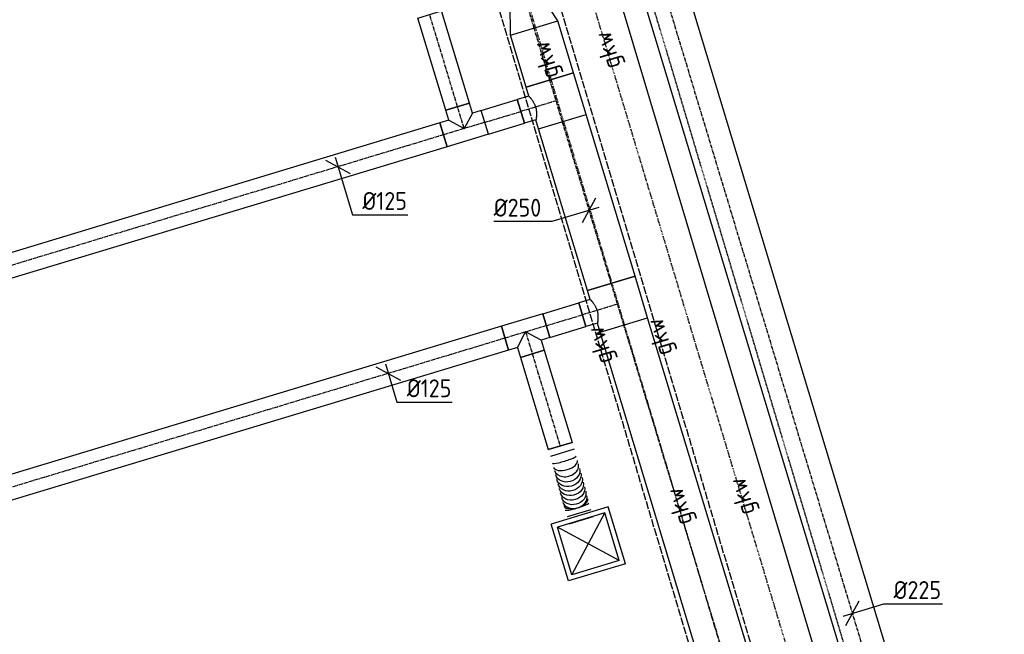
# Model space of a CAD drawing. Header units: millimetres. Extents: x -2745 to 52607, y -299 to 65129.
# Tile 25 of 40: x 42908 to 47871, y 10008 to 13107. Entities that reach past the tile are written whole.
import ezdxf
from ezdxf.enums import TextEntityAlignment as Align

# ---------------------------------------------------------------- set-up
doc = ezdxf.new("R2010")
doc.units = ezdxf.units.MM
for name, pattern in [('2322105', [47, 40, -7]), ('2322106', [47, 5, -2, 5, -2, 5, -2, 5, -2, 5, -2, 5, -7]), ('2322107', [2000, 1000, 1000]), ('2322108', [7, 5, -2]), ('CENTER2', [28.575, 19.05, -3.175, 3.175, -3.175])]:
    doc.linetypes.add(name, pattern=pattern)
for name, color, linetype in [('WL5501--', 4, '2322105'), ('WL5502--', 4, '2322106'), ('WL561---_AANVOER', 1, '2322107'), ('WL561---_RETOUR', 5, '2322108'), ('WL570---_RETOUR_D', 4, 'Continuous'), ('WL570---_RETOUR_HL', 1, 'CENTER2'), ('WL570---_TOEVOER_D', 3, 'Continuous'), ('WL570---_TOEVOER_HL', 1, 'CENTER2'), ('WL570---_TOEVOER_RST', 3, 'Continuous'), ('WL570---_TOEVOER_RST_HL', 1, 'CENTER2'), ('WM570---', 1, 'Continuous'), ('WM570---_RETOUR', 1, 'Continuous'), ('WM570---_TOEVOER', 1, 'Continuous')]:
    doc.layers.add(name, color=color, linetype=linetype)
doc.styles.add('STABICAD-018', font='ISOCP.SHX', dxfattribs={"height": 90})
doc.styles.add('STABICAD-025', font='ISOCP.SHX', dxfattribs={"height": 125})
doc.styles.add('STABICAD-035', font='ISOCP.SHX', dxfattribs={"height": 175})

# ---------------------------------------------------------------- blocks, each defined once
blk = doc.blocks.new('*U551')
at = {"color": 0, "linetype": 'Continuous'}
for p, q in [((150, 150, -2700), (-150, 150, -2700)), ((-150, -150, -2700), (-150, 150, -2700)), ((150, -150, -2700), (150, 150, -2700)), ((125, 125, -2700), (-125, 125, -2700)), ((-125, -125, -2700), (-125, 125, -2700)), ((125, -125, -2700), (-125, 125, -2700)), ((-125, -125, -2700), (125, 125, -2700)), ((125, -125, -2700), (125, 125, -2700)), ((125, -125, -2700), (-125, -125, -2700)), ((150, -150, -2700), (-150, -150, -2700))]:
    blk.add_line(p, q, dxfattribs=at)
at = {"layer": 'WL570---_TOEVOER_RST_HL', "linetype": 'CENTER2'}
blk.add_circle((0, 0, -2700), 0.0125, dxfattribs=at)
at = {"layer": 'WL570---_TOEVOER_D', "color": 1, "style": 'STABICAD-018'}
blk.add_attdef('PRODUCTCODE', (44069.1, 7935.4, 2700), '', height=1.8, dxfattribs=at)
at = {"layer": 'WL570---_TOEVOER_D', "color": 2}
for tag, p, style in [('CODE', (44069.1, 7375.4, 2700), 'STABICAD-018'), ('SECTIONCODE', (44069.1, 7275.4, 2700), 'STABICAD-025'), ('MATERIALCODE', (44069.1, 7275.4, 2700), 'STABICAD-025'), ('POSITIONCODE', (44069.1, 7275.4, 2700), 'STABICAD-025'), ('FLOWPREFIX', (44091.6, 6615.4, 2700), 'STABICAD-018'), ('FLOW', (44114.1, 6615.4, 2700), 'STABICAD-018'), ('FLOWSUFFIX', (44280.7, 6615.4, 2700), 'STABICAD-018')]:
    blk.add_attdef(tag, p, '', height=1.8, dxfattribs=dict(at, style=style))
blk = doc.blocks.new('*U576')
at = {"color": 0, "linetype": 'Continuous'}
for p, q in [((0, 125, -3000), (155.1, 80, -3000)), ((0, 125, -3000), (0, -125, -3000)), ((155.1, 80, -3000), (155.1, -80, -3000)), ((0, -125, -3000), (155.1, -80, -3000))]:
    blk.add_line(p, q, dxfattribs=at)
at = {"layer": 'WL570---_TOEVOER_HL', "linetype": 'CENTER2'}
blk.add_line((0, 0, -3000), (155.1, 0, -3000), dxfattribs=at)
for centre in [(0, 0, -3000), (155.1, 0, -3000)]:
    blk.add_circle(centre, 0.0125, dxfattribs=at)
at = {"layer": 'WL570---_RETOUR_D', "color": 2}
for tag, p, style in [('CODE', (45501.3, 13165, 3000), 'STABICAD-018'), ('SECTIONCODE', (45501.3, 13065, 3000), 'STABICAD-025'), ('POSITIONCODE', (45501.3, 13065, 3000), 'STABICAD-025')]:
    blk.add_attdef(tag, p, '', height=1.8, dxfattribs=dict(at, style=style))
blk = doc.blocks.new('*U572')
at = {"color": 0, "linetype": 'Continuous'}
for p, q in [((-109.1, 62.5, -3000), (109.1, 62.5, -3000)), ((-109.1, 62.5, -3000), (-109.1, -62.5, -3000)), ((109.1, 62.5, -3000), (109.1, -62.5, -3000)), ((-62.5, -62.5, -3000), (0, 0, -3000)), ((62.5, -62.5, -3000), (0, 0, -3000)), ((-109.1, -62.5, -3000), (-62.5, -62.5, -3000)), ((-62.5, -62.5, -3000), (-62.5, -115.3, -3000)), ((62.5, -62.5, -3000), (109.1, -62.5, -3000)), ((62.5, -62.5, -3000), (62.5, -115.3, -3000)), ((62.5, -115.3, -3000), (-62.5, -115.3, -3000))]:
    blk.add_line(p, q, dxfattribs=at)
at = {"layer": 'WL570---_TOEVOER_HL', "linetype": 'CENTER2'}
for p, q in [((0, 0, -3000), (0, -115.3, -3000)), ((-109.1, 0, -3000), (109.1, 0, -3000))]:
    blk.add_line(p, q, dxfattribs=at)
at = {"layer": 'WL570---_RETOUR_D', "color": 2, "style": 'STABICAD-025'}
for tag in ['CODE', 'SECTIONCODE', 'POSITIONCODE']:
    blk.add_attdef(tag, (44194.1, 15717.1, 3000), '', height=1.8, dxfattribs=at)
blk = doc.blocks.new('*U570')
at = {"color": 0, "linetype": 'Continuous'}
for p, q in [((0, 62.5, -3000), (3265.9, 62.5, -3000)), ((0, -62.5, -3000), (0, 62.5, -3000)), ((3265.9, 62.5, -3000), (3265.9, -62.5, -3000)), ((0, -62.5, -3000), (3265.9, -62.5, -3000))]:
    blk.add_line(p, q, dxfattribs=at)
at = {"layer": 'WL570---_TOEVOER_HL', "linetype": 'CENTER2'}
blk.add_line((0, 0, -3000), (3265.9, 0, -3000), dxfattribs=at)
at = {"layer": 'WL570---_RETOUR_D', "color": 2, "style": 'STABICAD-025'}
for tag in ['SECTIONCODE', 'CODE', 'POSITIONCODE']:
    blk.add_attdef(tag, (44089.6, 15685.5, 3000), '', height=1.8, dxfattribs=at)
blk = doc.blocks.new('*U571')
at = {"color": 0, "linetype": 'Continuous'}
for p, q in [((0, 62.5, -3000), (485.6, 62.5, -3000)), ((0, -62.5, -3000), (0, 62.5, -3000)), ((485.6, 62.5, -3000), (485.6, -62.5, -3000)), ((0, -62.5, -3000), (485.6, -62.5, -3000))]:
    blk.add_line(p, q, dxfattribs=at)
at = {"layer": 'WL570---_TOEVOER_HL', "linetype": 'CENTER2'}
blk.add_line((0, 0, -3000), (485.6, 0, -3000), dxfattribs=at)
at = {"layer": 'WL570---_RETOUR_D', "color": 2, "style": 'STABICAD-025'}
for tag, p in [('POSITIONCODE', (43947, 16016, 3000)), ('CODE', (44160.7, 15827.4, 3000)), ('SECTIONCODE', (44160.7, 15827.4, 3000))]:
    blk.add_attdef(tag, p, '', height=1.8, dxfattribs=at)
blk = doc.blocks.new('*U579')
at = {"color": 0, "linetype": 'Continuous'}
for p, q in [((0, 62.5, -3000), (189.6, 62.5, -3000)), ((0, -62.5, -3000), (0, 62.5, -3000)), ((189.6, 62.5, -3000), (189.6, -62.5, -3000)), ((0, -62.5, -3000), (189.6, -62.5, -3000))]:
    blk.add_line(p, q, dxfattribs=at)
at = {"layer": 'WL570---_TOEVOER_HL', "linetype": 'CENTER2'}
blk.add_line((0, 0, -3000), (189.6, 0, -3000), dxfattribs=at)
at = {"layer": 'WL570---_RETOUR_D', "color": 2, "style": 'STABICAD-025'}
for tag in ['CODE', 'SECTIONCODE', 'POSITIONCODE']:
    blk.add_attdef(tag, (45253.2, 12589.7, 3000), '', height=1.8, dxfattribs=at)
blk = doc.blocks.new('*U578')
at = {"color": 0, "linetype": 'Continuous'}
for p, q in [((0, 125, -3000), (274, 125, -3000)), ((0, -125, -3000), (0, 125, -3000)), ((274, 125, -3000), (274, -125, -3000)), ((0, -125, -3000), (274, -125, -3000))]:
    blk.add_line(p, q, dxfattribs=at)
at = {"layer": 'WL570---_TOEVOER_HL', "linetype": 'CENTER2'}
blk.add_line((0, 0, -3000), (274, 0, -3000), dxfattribs=at)
at = {"layer": 'WL570---_RETOUR_D', "color": 2, "style": 'STABICAD-025'}
for tag in ['CODE', 'SECTIONCODE', 'POSITIONCODE']:
    blk.add_attdef(tag, (45580.5, 12802.7, 3000), '', height=1.8, dxfattribs=at)
blk = doc.blocks.new('*U580')
at = {"color": 0, "linetype": 'Continuous'}
for p, q in [((-62.5, 125, -3000), (-62.5, 185.3, -3000)), ((-62.5, 185.3, -3000), (62.5, 185.3, -3000)), ((62.5, 125, -3000), (62.5, 185.3, -3000)), ((-109.1, 125, -3000), (-62.5, 125, -3000)), ((-109.1, 125, -3000), (-109.1, -125, -3000)), ((62.5, 125, -3000), (109.1, 125, -3000)), ((109.1, 125, -3000), (109.1, -125, -3000)), ((-109.1, -125, -3000), (109.1, -125, -3000))]:
    blk.add_line(p, q, dxfattribs=at)
blk.add_spline([(62.2, 124.8, -3000), (61.2, 124.4, -3000), (59.6, 123.6, -3000), (57.4, 122.5, -3000), (54.6, 121.3, -3000), (51.3, 119.8, -3000), (47.4, 118.2, -3000), (43.1, 116.5, -3000), (38.3, 114.8, -3000), (33.1, 113.2, -3000), (27.5, 111.7, -3000), (21.7, 110.4, -3000), (15.7, 109.4, -3000), (9.5, 108.7, -3000), (3.2, 108.3, -3000), (-3.2, 108.3, -3000), (-9.5, 108.7, -3000), (-15.7, 109.4, -3000), (-21.7, 110.4, -3000), (-27.5, 111.7, -3000), (-33.1, 113.2, -3000), (-38.3, 114.8, -3000), (-43.1, 116.5, -3000), (-47.4, 118.2, -3000), (-51.3, 119.8, -3000), (-54.6, 121.3, -3000), (-57.4, 122.5, -3000), (-59.6, 123.6, -3000), (-61.2, 124.4, -3000), (-62.2, 124.8, -3000), (-62.5, 125, -3000)], degree=3, dxfattribs=at)
at = {"layer": 'WL570---_TOEVOER_HL', "linetype": 'CENTER2'}
for p, q in [((0, 0, -3000), (0, 185.3, -3000)), ((-109.1, 0, -3000), (109.1, 0, -3000))]:
    blk.add_line(p, q, dxfattribs=at)
at = {"layer": 'WL570---_RETOUR_D', "color": 2, "style": 'STABICAD-025'}
for tag in ['SECTIONCODE', 'CODE', 'POSITIONCODE']:
    blk.add_attdef(tag, (45612.1, 12698.2, 3000), '', height=1.8, dxfattribs=at)
blk = doc.blocks.new('*U569')
at = {"color": 0, "linetype": 'Continuous'}
for p, q in [((0, -62.5, -2725), (0, 62.5, -2725)), ((36, 62.5, -2725), (36, -62.5, -2725)), ((352.5, 69.1, -2725), (352.5, -55.9, -2725)), ((388.5, 69.1, -2725), (388.5, -55.9, -2725))]:
    blk.add_line(p, q, dxfattribs=at)
at = {"color": 0, "linetype": 'Continuous', "extrusion": (0, 0, -1)}
for centre, major_axis, ratio, start_param, end_param in [((111.6, 0.5, -2725), (-1.7, 62.5), 0.747362, 3.136737, 6.278329), ((94.3, 0.1, -2725), (-0.8, 62.5), 0.47327, 3.138043, 6.279636), ((72, 0, -2725), (-0.2, 62.5), 0.120027, 3.141243, 6.282836), ((276.9, 6.1, -2725), (1.7, -62.5), 0.747362, 0.004856, 3.146449), ((294.2, 6.4, -2725), (0.8, -62.5), 0.47327, 0.00355, 3.145142), ((316.5, 6.6, -2725), (0.2, -62.5), 0.120027, 0.000349, 3.141942)]:
    blk.add_ellipse(centre, major_axis=major_axis, ratio=ratio, start_param=start_param, end_param=end_param, dxfattribs=at)
at = {"color": 0, "linetype": 'Continuous'}
for centre in [(135.2, 1.3, -2725), (158.9, 2.1, -2725), (182.5, 2.9, -2725), (206.1, 3.7, -2725), (229.7, 4.5, -2725), (253.3, 5.3, -2725)]:
    blk.add_ellipse(centre, major_axis=(2.1, -62.5), ratio=0.816615, start_param=3.141593, end_param=6.283185, dxfattribs=at)
at = {"layer": 'WL570---_RETOUR_D', "color": 2, "style": 'STABICAD-025'}
for tag in ['SECTIONCODE', 'CODE', 'POSITIONCODE']:
    blk.add_attdef(tag, (43901.5, 16662.3, 2725), '', height=1.8, dxfattribs=at)
blk = doc.blocks.new('*U581')
at = {"color": 0, "linetype": 'Continuous'}
for p, q in [((0, 62.5, -3000), (189.6, 62.5, -3000)), ((0, -62.5, -3000), (0, 62.5, -3000)), ((189.6, 62.5, -3000), (189.6, -62.5, -3000)), ((0, -62.5, -3000), (189.6, -62.5, -3000))]:
    blk.add_line(p, q, dxfattribs=at)
at = {"layer": 'WL570---_TOEVOER_HL', "linetype": 'CENTER2'}
blk.add_line((0, 0, -3000), (189.6, 0, -3000), dxfattribs=at)
at = {"layer": 'WL570---_RETOUR_D', "color": 2, "style": 'STABICAD-025'}
for tag in ['POSITIONCODE', 'SECTIONCODE', 'CODE']:
    blk.add_attdef(tag, (45563.1, 11564.4, 3000), '', height=1.8, rotation=33.6328, dxfattribs=at)
blk = doc.blocks.new('*U582')
at = {"color": 0, "linetype": 'Continuous'}
for p, q in [((0, 125, -3000), (852.9, 125, -3000)), ((0, -125, -3000), (0, 125, -3000)), ((852.9, 125, -3000), (852.9, -125, -3000)), ((0, -125, -3000), (852.9, -125, -3000))]:
    blk.add_line(p, q, dxfattribs=at)
at = {"layer": 'WL570---_TOEVOER_HL', "linetype": 'CENTER2'}
blk.add_line((0, 0, -3000), (852.9, 0, -3000), dxfattribs=at)
at = {"layer": 'WL570---_RETOUR_D', "color": 2, "style": 'STABICAD-025'}
for tag in ['CODE', 'SECTIONCODE', 'POSITIONCODE']:
    blk.add_attdef(tag, (45890.4, 11777.3, 3000), '', height=1.8, dxfattribs=at)
blk = doc.blocks.new('*U583')
at = {"color": 0, "linetype": 'Continuous'}
for p, q in [((-62.5, 125, -3000), (-62.5, 185.3, -3000)), ((-62.5, 185.3, -3000), (62.5, 185.3, -3000)), ((62.5, 125, -3000), (62.5, 185.3, -3000)), ((-109.1, 125, -3000), (-62.5, 125, -3000)), ((-109.1, 125, -3000), (-109.1, -125, -3000)), ((62.5, 125, -3000), (109.1, 125, -3000)), ((109.1, 125, -3000), (109.1, -125, -3000)), ((-109.1, -125, -3000), (109.1, -125, -3000))]:
    blk.add_line(p, q, dxfattribs=at)
blk.add_spline([(62.2, 124.8, -3000), (61.2, 124.4, -3000), (59.6, 123.6, -3000), (57.4, 122.5, -3000), (54.6, 121.3, -3000), (51.3, 119.8, -3000), (47.4, 118.2, -3000), (43.1, 116.5, -3000), (38.3, 114.8, -3000), (33.1, 113.2, -3000), (27.5, 111.7, -3000), (21.7, 110.4, -3000), (15.7, 109.4, -3000), (9.5, 108.7, -3000), (3.2, 108.3, -3000), (-3.2, 108.3, -3000), (-9.5, 108.7, -3000), (-15.7, 109.4, -3000), (-21.7, 110.4, -3000), (-27.5, 111.7, -3000), (-33.1, 113.2, -3000), (-38.3, 114.8, -3000), (-43.1, 116.5, -3000), (-47.4, 118.2, -3000), (-51.3, 119.8, -3000), (-54.6, 121.3, -3000), (-57.4, 122.5, -3000), (-59.6, 123.6, -3000), (-61.2, 124.4, -3000), (-62.2, 124.8, -3000), (-62.5, 125, -3000)], degree=3, dxfattribs=at)
at = {"layer": 'WL570---_TOEVOER_HL', "linetype": 'CENTER2'}
for p, q in [((0, 0, -3000), (0, 185.3, -3000)), ((-109.1, 0, -3000), (109.1, 0, -3000))]:
    blk.add_line(p, q, dxfattribs=at)
at = {"layer": 'WL570---_RETOUR_D', "color": 2, "style": 'STABICAD-025'}
for tag in ['CODE', 'SECTIONCODE', 'POSITIONCODE']:
    blk.add_attdef(tag, (45922, 11672.9, 3000), '', height=1.8, dxfattribs=at)
blk = doc.blocks.new('*U596')
at = {"color": 0, "linetype": 'Continuous'}
for p, q in [((0, 125, -3000), (3105.1, 125, -3000)), ((0, -125, -3000), (0, 125, -3000)), ((3105.1, 125, -3000), (3105.1, -125, -3000)), ((0, -125, -3000), (3105.1, -125, -3000))]:
    blk.add_line(p, q, dxfattribs=at)
at = {"layer": 'WL570---_TOEVOER_HL', "linetype": 'CENTER2'}
blk.add_line((0, 0, -3000), (3105.1, 0, -3000), dxfattribs=at)
at = {"layer": 'WL570---_RETOUR_D', "color": 2, "style": 'STABICAD-025'}
for tag in ['CODE', 'SECTIONCODE', 'POSITIONCODE']:
    blk.add_attdef(tag, (46851.9, 8596.1, 3000), '', height=1.8, dxfattribs=at)
blk = doc.blocks.new('*U598')
at = {"color": 0, "linetype": 'Continuous'}
for p, q in [((-62.3, 33.4, -3000), (62.3, -33.4, -3000)), ((-14.5, 47.9, -3000), (43.8, -144.8, -3000)), ((43.8, -144.8, -3000), (322.5, -144.8, -3000))]:
    blk.add_line(p, q, dxfattribs=at)
at = {"color": 0, "linetype": 'Continuous', "style": 'STABICAD-018'}
blk.add_text('%%c125', height=90, dxfattribs=at).set_placement((93.8, -119.8, -3000))
at = {"layer": 'WL570---_RETOUR_D', "color": 2, "style": 'STABICAD-025'}
blk.add_attdef('CODE', (44765.9, 11323.5, 3000), '', height=1.8, dxfattribs=at)
blk = doc.blocks.new('*U599')
at = {"color": 0, "linetype": 'Continuous'}
for p, q in [((-62.3, 33.4, -3000), (62.3, -33.4, -3000)), ((-14.5, 47.9, -3000), (73.3, -242.6, -3000)), ((73.3, -242.6, -3000), (352.1, -242.6, -3000))]:
    blk.add_line(p, q, dxfattribs=at)
at = {"color": 0, "linetype": 'Continuous', "style": 'STABICAD-018'}
blk.add_text('%%c125', height=90, dxfattribs=at).set_placement((123.3, -217.6, -3000))
at = {"layer": 'WL570---_RETOUR_D', "color": 2, "style": 'STABICAD-025'}
blk.add_attdef('CODE', (44512.5, 12365.9, 3000), '', height=1.8, dxfattribs=at)
blk = doc.blocks.new('*U604')
at = {"color": 0, "linetype": 'Continuous'}
for p, q in [((-33.4, -62.3, -3000), (33.4, 62.3, -3000)), ((47.9, 14.5, -3000), (-188.1, -56.8, -3000)), ((-188.1, -56.8, -3000), (-481.2, -56.8, -3000))]:
    blk.add_line(p, q, dxfattribs=at)
at = {"color": 0, "linetype": 'Continuous', "style": 'STABICAD-018'}
blk.add_text('%%c250', height=90, dxfattribs=at).set_placement((-481.2, -31.8, -3000))
at = {"layer": 'WL570---_RETOUR_D', "color": 2, "style": 'STABICAD-025'}
blk.add_attdef('CODE', (45779, 12146.1, 3000), '', height=1.8, dxfattribs=at)
blk = doc.blocks.new('*U628')
at = {"color": 0, "linetype": 'Continuous'}
for p, q in [((0, 112.5, -3000), (5190.7, 112.5, -3000)), ((0, -112.5, -3000), (0, 112.5, -3000)), ((5190.7, 112.5, -3000), (5190.7, -112.5, -3000)), ((0, -112.5, -3000), (4845.5, -112.5, -3000)), ((4995.5, -112.5, -3000), (5190.7, -112.5, -3000))]:
    blk.add_line(p, q, dxfattribs=at)
at = {"layer": 'WL570---_RETOUR_HL', "linetype": 'CENTER2'}
blk.add_line((0, 0, -3000), (5190.7, 0, -3000), dxfattribs=at)
at = {"layer": 'WM570---', "color": 2, "style": 'STABICAD-035'}
for tag in ['CODE', 'SECTIONCODE', 'POSITIONCODE']:
    blk.add_attdef(tag, (47167.1, 9913.3, 3000), '', height=1.8, dxfattribs=at)
blk = doc.blocks.new('*U624')
at = {"color": 0, "linetype": 'Continuous'}
for p, q in [((-33.4, -62.3, -3000), (33.4, 62.3, -3000)), ((-47.9, -14.5, -3000), (156.9, 47.4, -3000)), ((156.9, 47.4, -3000), (453.6, 47.4, -3000))]:
    blk.add_line(p, q, dxfattribs=at)
at = {"color": 0, "linetype": 'Continuous', "style": 'STABICAD-018'}
blk.add_text('%%c225', height=90, dxfattribs=at).set_placement((206.9, 72.4, -3000))
at = {"layer": 'WM570---', "color": 2, "style": 'STABICAD-035'}
blk.add_attdef('CODE', (47106.4, 10114.1, 3000), '', height=1.8, dxfattribs=at)

msp = doc.modelspace()

# ---------------------------------------------------------------- linework, layer by layer
at = {"layer": 'WL5501--', "linetype": '2322105'}
for p, q in [((43495, 20319.7), (47419.3, 7194.9)), ((43291.8, 19955), (47022.7, 7477.7))]:
    msp.add_line(p, q, dxfattribs=at)
at = {"layer": 'WL5502--', "linetype": '2322106'}
for p, q in [((43603.9, 20477.9), (47629.2, 7102.1)), ((43400.7, 20113.2), (47211.6, 7369.5))]:
    msp.add_line(p, q, dxfattribs=at)
at = {"layer": 'WL561---_AANVOER', "linetype": '2322107'}
msp.add_line((43712.8, 20636.1), (47684.7, 7354.4), dxfattribs=at)
at = {"layer": 'WL561---_RETOUR', "linetype": '2322108'}
msp.add_line((43821.7, 20794.3), (47871.4, 7253.7), dxfattribs=at)

# ---------------------------------------------------------------- block references
at = {"layer": 'WL570---_RETOUR_D', "linetype": 'Continuous', "rotation": 106.8163938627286}
msp.add_blockref('*U628', (47167.1, 9913.3, 3000), dxfattribs=at)
at = {"layer": 'WL570---_TOEVOER_D', "linetype": 'Continuous'}
for name, p, rotation in [('*U576', (45501.3, 13065, 3000), 106.8163938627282), ('*U571', (45115.4, 12668.6, 3000), 106.8163960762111), ('*U578', (45580.5, 12802.7, 3000), 106.8163938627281), ('*U580', (45612.1, 12698.2, 3000), 106.8163938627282), ('*U572', (45148.8, 12558.2, 3000), 196.8163960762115), ('*U579', (45253.2, 12589.7, 3000), 16.81639386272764), ('*U582', (45890.4, 11777.3, 3000), 106.8163938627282), ('*U570', (45044.3, 12526.6, 3000), 196.8163960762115), ('*U583', (45922, 11672.9, 3000), 106.8163938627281), ('*U581', (45563.1, 11564.4, 3000), 16.81639386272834), ('*U596', (46851.9, 8596.1, 3000), 106.8163938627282)]:
    msp.add_blockref(name, p, dxfattribs=dict(at, rotation=rotation))
at = {"layer": 'WL570---_TOEVOER_D', "linetype": 'Continuous', "xscale": -1}
for name, p, rotation in [('*U572', (45458.7, 11532.9, 3000), 16.81639164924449), ('*U570', (45354.2, 11501.3, 3000), 16.81639164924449), ('*U571', (45492, 11422.5, 3000), 106.8163916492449), ('*U569', (45738.6, 10583.8, 2725), 286.8163938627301)]:
    msp.add_blockref(name, p, dxfattribs=dict(at, rotation=rotation))
at = {"layer": 'WL570---_TOEVOER_RST', "linetype": 'Continuous', "rotation": 16.81639386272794}
msp.add_blockref('*U551', (45774.8, 10464.2, 2700), dxfattribs=at)
at = {"layer": 'WM570---_RETOUR', "linetype": 'Continuous'}
msp.add_blockref('*U624', (47106.4, 10114.1, 3000), dxfattribs=at)
at = {"layer": 'WM570---_TOEVOER', "linetype": 'Continuous'}
for name, p in [('*U599', (44512.5, 12365.9, 3000)), ('*U604', (45779, 12146.1, 3000)), ('*U598', (44765.9, 11323.5, 3000))]:
    msp.add_blockref(name, p, dxfattribs=at)

# ---------------------------------------------------------------- texts
at = {"layer": 'WL5501--', "color": 2, "style": 'STABICAD-018'}
for rotation, p in [(106.6474, (45830.5, 11464.8)), (106.6465, (46130.3, 11505.8))]:
    msp.add_text('gkw', height=90, rotation=rotation, dxfattribs=at).set_placement(p, align=Align.MIDDLE_CENTER)
at = {"layer": 'WL5502--', "color": 2, "style": 'STABICAD-018'}
for rotation, p in [(106.7484, (45868.7, 12952.1)), (106.6487, (45556.8, 12903)), (106.7484, (46545.9, 10701.8)), (106.6487, (46230.1, 10651.5))]:
    msp.add_text('gkw', height=90, rotation=rotation, dxfattribs=at).set_placement(p, align=Align.MIDDLE_CENTER)

doc.saveas('drawing.dxf')
